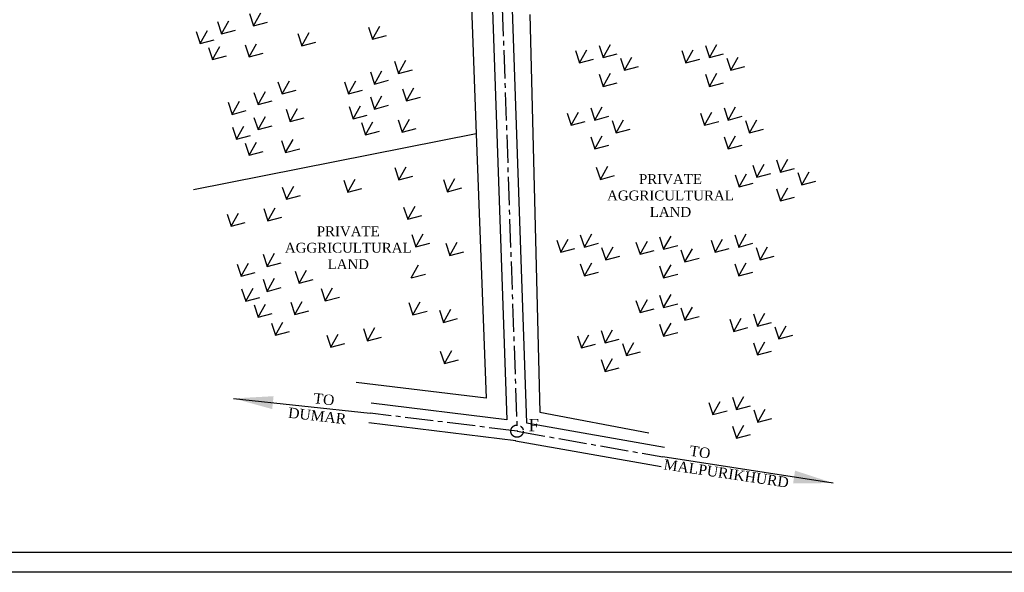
# Model space of a CAD drawing. Header units: millimetres. Extents: x 8801650 to 44133153, y -2891360 to -1762630.
# Tile 10 of 17: x 10541144 to 10740601, y -2676850 to -2564808. Entities that reach past the tile are written whole.
import ezdxf

# ---------------------------------------------------------------- set-up
doc = ezdxf.new("R2010")
doc.units = ezdxf.units.MM
doc.linetypes.add('CENTER2', pattern=[28.575, 19.05, -3.175, 3.175, -3.175])
doc.styles.get("Standard").update_dxf_attribs({"font": 'times.ttf', "height": 5000})
doc.dimstyles.new('ISO-25', dxfattribs={"dimtxt": 1, "dimasz": 2.5, "dimexe": 1.25, "dimexo": 0.625, "dimgap": 10.88, "dimtad": 1, "dimtxsty": 'Standard', "dimcen": 2.5, "dimclrt": 256, "dimadec": 0, "dimazin": 0, "dimtfac": 1, "dimtmove": 0, "dimatfit": 3, "dimfxl": 0, "dimarcsym": 0})

msp = doc.modelspace()

# ---------------------------------------------------------------- linework, layer by layer
for p, q in [((10629130, -2468400), (10633610, -2587940)), ((10582023, -2567667), (10583511, -2565018)), ((10587700, -2563570), (10588523, -2566037)), ((10588523, -2566037), (10590011, -2563388)), ((10644470, -2563730), (10646500, -2644360)), ((10577683, -2569647), (10579171, -2566998)), ((10581200, -2565200), (10582023, -2567667)), ((10582023, -2567667), (10584867, -2566914)), ((10588523, -2566037), (10591367, -2565284)), ((10611780, -2566320), (10612603, -2568787)), ((10612603, -2568787), (10614091, -2566138)), ((10576860, -2567180), (10577683, -2569647)), ((10577683, -2569647), (10580527, -2568894)), ((10597480, -2567620), (10598303, -2570087)), ((10598303, -2570087), (10599791, -2567438)), ((10612603, -2568787), (10615447, -2568034)), ((10579390, -2570430), (10580213, -2572897)), ((10580213, -2572897), (10581701, -2570248)), ((10586800, -2569890), (10587623, -2572357)), ((10587623, -2572357), (10589111, -2569708)), ((10598303, -2570087), (10601147, -2569334)), ((10654546, -2573543), (10656034, -2570894)), ((10658513, -2570026), (10659336, -2572493)), ((10659336, -2572493), (10660824, -2569844)), ((10676096, -2573543), (10677584, -2570894)), ((10680063, -2570026), (10680886, -2572493)), ((10680886, -2572493), (10682374, -2569844)), ((10580213, -2572897), (10583057, -2572144)), ((10587623, -2572357), (10590467, -2571604)), ((10653723, -2571076), (10654546, -2573543)), ((10654546, -2573543), (10657390, -2572790)), ((10659336, -2572493), (10662180, -2571740)), ((10662833, -2572606), (10663656, -2575073)), ((10663656, -2575073), (10665144, -2572424)), ((10675273, -2571076), (10676096, -2573543)), ((10676096, -2573543), (10678940, -2572790)), ((10680886, -2572493), (10683730, -2571740)), ((10684383, -2572606), (10685206, -2575073)), ((10685206, -2575073), (10686694, -2572424)), ((10617070, -2573230), (10617893, -2575697)), ((10617893, -2575697), (10619381, -2573048)), ((10617893, -2575697), (10620737, -2574944)), ((10663656, -2575073), (10666500, -2574320)), ((10685206, -2575073), (10688050, -2574320)), ((10612200, -2575390), (10613023, -2577857)), ((10613023, -2577857), (10614511, -2575208)), ((10658513, -2575866), (10659336, -2578333)), ((10659336, -2578333), (10660824, -2575684)), ((10680063, -2575866), (10680886, -2578333)), ((10680886, -2578333), (10682374, -2575684)), ((10593470, -2577390), (10594293, -2579857)), ((10594293, -2579857), (10595781, -2577208)), ((10606950, -2577380), (10607773, -2579847)), ((10607773, -2579847), (10609261, -2577198)), ((10613023, -2577857), (10615867, -2577104)), ((10618700, -2578820), (10619523, -2581287)), ((10619523, -2581287), (10621011, -2578638)), ((10659336, -2578333), (10662180, -2577580)), ((10680886, -2578333), (10683730, -2577580)), ((10588600, -2579550), (10589423, -2582017)), ((10589423, -2582017), (10590911, -2579368)), ((10594293, -2579857), (10597137, -2579104)), ((10607773, -2579847), (10610617, -2579094)), ((10612200, -2580450), (10613023, -2582917)), ((10613023, -2582917), (10614511, -2580268)), ((10619523, -2581287), (10622367, -2580534)), ((10583350, -2581540), (10584173, -2584007)), ((10584173, -2584007), (10585661, -2581358)), ((10589423, -2582017), (10592267, -2581264)), ((10595923, -2585447), (10597411, -2582798)), ((10607860, -2582430), (10608683, -2584897)), ((10608683, -2584897), (10610171, -2582248)), ((10613023, -2582917), (10615867, -2582164)), ((10656823, -2582686), (10657646, -2585153)), ((10657646, -2585153), (10659134, -2582504)), ((10683863, -2582686), (10684686, -2585153)), ((10684686, -2585153), (10686174, -2582504)), ((10584173, -2584007), (10587017, -2583254)), ((10588600, -2584610), (10589423, -2587077)), ((10589423, -2587077), (10590911, -2584428)), ((10595100, -2582980), (10595923, -2585447)), ((10595923, -2585447), (10598767, -2584694)), ((10608683, -2584897), (10611527, -2584144)), ((10618623, -2587607), (10620111, -2584958)), ((10652033, -2583736), (10652856, -2586203)), ((10652856, -2586203), (10654344, -2583554)), ((10657646, -2585153), (10660490, -2584400)), ((10679073, -2583736), (10679896, -2586203)), ((10679896, -2586203), (10681384, -2583554)), ((10684686, -2585153), (10687530, -2584400)), ((10584260, -2586590), (10585083, -2589057)), ((10585083, -2589057), (10586571, -2586408)), ((10589423, -2587077), (10592267, -2586324)), ((10610390, -2585680), (10611213, -2588147)), ((10611213, -2588147), (10612701, -2585498)), ((10617800, -2585140), (10618623, -2587607)), ((10618623, -2587607), (10621467, -2586854)), ((10652856, -2586203), (10655700, -2585450)), ((10661143, -2585266), (10661966, -2587733)), ((10661966, -2587733), (10663454, -2585084)), ((10679896, -2586203), (10682740, -2585450)), ((10688183, -2585266), (10689006, -2587733)), ((10689006, -2587733), (10690494, -2585084)), ((10633610, -2587940), (10576380, -2599310)), ((10585083, -2589057), (10587927, -2588304)), ((10611213, -2588147), (10614057, -2587394)), ((10633610, -2587940), (10635620, -2641562)), ((10656823, -2588526), (10657646, -2590993)), ((10657646, -2590993), (10659134, -2588344)), ((10661966, -2587733), (10664810, -2586980)), ((10683863, -2588526), (10684686, -2590993)), ((10684686, -2590993), (10686174, -2588344)), ((10689006, -2587733), (10691850, -2586980)), ((10586790, -2589840), (10587613, -2592307)), ((10587613, -2592307), (10589101, -2589658)), ((10594200, -2589300), (10595023, -2591767)), ((10595023, -2591767), (10596511, -2589118)), ((10657646, -2590993), (10660490, -2590240)), ((10684686, -2590993), (10687530, -2590240)), ((10587613, -2592307), (10590457, -2591554)), ((10595023, -2591767), (10597867, -2591014)), ((10617140, -2594800), (10617963, -2597267)), ((10617963, -2597267), (10619451, -2594618)), ((10657953, -2594716), (10658776, -2597183)), ((10658776, -2597183), (10660264, -2594534)), ((10689643, -2594286), (10690466, -2596753)), ((10690466, -2596753), (10691954, -2594104)), ((10694433, -2593236), (10695256, -2595703)), ((10695256, -2595703), (10696744, -2593054)), ((10617963, -2597267), (10620807, -2596514)), ((10658776, -2597183), (10661620, -2596430)), ((10686073, -2596246), (10686896, -2598713)), ((10686896, -2598713), (10688384, -2596064)), ((10690466, -2596753), (10693310, -2596000)), ((10695256, -2595703), (10698100, -2594950)), ((10698753, -2595816), (10699576, -2598283)), ((10699576, -2598283), (10701064, -2595634)), ((10594340, -2598740), (10595163, -2601207)), ((10595163, -2601207), (10596651, -2598558)), ((10606790, -2597340), (10607613, -2599807)), ((10607613, -2599807), (10609101, -2597158)), ((10627010, -2597210), (10627833, -2599677)), ((10627833, -2599677), (10629321, -2597028)), ((10627833, -2599677), (10630677, -2598924)), ((10686896, -2598713), (10689740, -2597960)), ((10695256, -2601543), (10696744, -2598894)), ((10699576, -2598283), (10702420, -2597530)), ((10595163, -2601207), (10598007, -2600454)), ((10607613, -2599807), (10610457, -2599054)), ((10694433, -2599076), (10695256, -2601543)), ((10695256, -2601543), (10698100, -2600790)), ((10618920, -2602800), (10619743, -2605267)), ((10619743, -2605267), (10621231, -2602618)), ((10583160, -2604210), (10583983, -2606677)), ((10583983, -2606677), (10585471, -2604028)), ((10590610, -2603120), (10591433, -2605587)), ((10591433, -2605587), (10592921, -2602938)), ((10591433, -2605587), (10594277, -2604834)), ((10619743, -2605267), (10622587, -2604514)), ((10583983, -2606677), (10586827, -2605924)), ((10620550, -2608390), (10621373, -2610857)), ((10621373, -2610857), (10622861, -2608208)), ((10654713, -2608436), (10655536, -2610903)), ((10655536, -2610903), (10657024, -2608254)), ((10670773, -2608856), (10671596, -2611323)), ((10671596, -2611323), (10673084, -2608674)), ((10685983, -2608436), (10686806, -2610903)), ((10686806, -2610903), (10688294, -2608254)), ((10621373, -2610857), (10624217, -2610104)), ((10627450, -2610130), (10628273, -2612597)), ((10628273, -2612597), (10629761, -2609948)), ((10649923, -2609486), (10650746, -2611953)), ((10650746, -2611953), (10652234, -2609304)), ((10655536, -2610903), (10658380, -2610150)), ((10659856, -2613483), (10661344, -2610834)), ((10665983, -2609906), (10666806, -2612373)), ((10666806, -2612373), (10668294, -2609724)), ((10671596, -2611323), (10674440, -2610570)), ((10681193, -2609486), (10682016, -2611953)), ((10682016, -2611953), (10683504, -2609304)), ((10686806, -2610903), (10689650, -2610150)), ((10691126, -2613483), (10692614, -2610834)), ((10590450, -2612360), (10591273, -2614827)), ((10591273, -2614827), (10592761, -2612178)), ((10628273, -2612597), (10631117, -2611844)), ((10650746, -2611953), (10653590, -2611200)), ((10659033, -2611016), (10659856, -2613483)), ((10659856, -2613483), (10662700, -2612730)), ((10666806, -2612373), (10669650, -2611620)), ((10675093, -2611436), (10675916, -2613903)), ((10675916, -2613903), (10677404, -2611254)), ((10682016, -2611953), (10684860, -2611200)), ((10690303, -2611016), (10691126, -2613483)), ((10691126, -2613483), (10693970, -2612730)), ((10585200, -2614350), (10586023, -2616817)), ((10586023, -2616817), (10587511, -2614168)), ((10591273, -2614827), (10594117, -2614074)), ((10620473, -2617177), (10621961, -2614528)), ((10654713, -2614276), (10655536, -2616743)), ((10655536, -2616743), (10657024, -2614094)), ((10670773, -2614696), (10671596, -2617163)), ((10671596, -2617163), (10673084, -2614514)), ((10675916, -2613903), (10678760, -2613150)), ((10685983, -2614276), (10686806, -2616743)), ((10686806, -2616743), (10688294, -2614094)), ((10586023, -2616817), (10588867, -2616064)), ((10596950, -2615790), (10597773, -2618257)), ((10597773, -2618257), (10599261, -2615608)), ((10620473, -2617177), (10623317, -2616424)), ((10655536, -2616743), (10658380, -2615990)), ((10671596, -2617163), (10674440, -2616410)), ((10686806, -2616743), (10689650, -2615990)), ((10590450, -2617420), (10591273, -2619887)), ((10591273, -2619887), (10592761, -2617238)), ((10597773, -2618257), (10600617, -2617504)), ((10586110, -2619400), (10586933, -2621867)), ((10586933, -2621867), (10588421, -2619218)), ((10591273, -2619887), (10594117, -2619134)), ((10602230, -2619330), (10603053, -2621797)), ((10603053, -2621797), (10604541, -2619148)), ((10670773, -2620676), (10671596, -2623143)), ((10671596, -2623143), (10673084, -2620494)), ((10586933, -2621867), (10589777, -2621114)), ((10588640, -2622650), (10589463, -2625117)), ((10589463, -2625117), (10590951, -2622468)), ((10596050, -2622110), (10596873, -2624577)), ((10596873, -2624577), (10598361, -2621928)), ((10603053, -2621797), (10605897, -2621044)), ((10619990, -2622170), (10620813, -2624637)), ((10620813, -2624637), (10622301, -2621988)), ((10665983, -2621726), (10666806, -2624193)), ((10666806, -2624193), (10668294, -2621544)), ((10671596, -2623143), (10674440, -2622390)), ((10589463, -2625117), (10592307, -2624364)), ((10596873, -2624577), (10599717, -2623824)), ((10620813, -2624637), (10623657, -2623884)), ((10626155, -2623710), (10626979, -2626177)), ((10626979, -2626177), (10628466, -2623528)), ((10666806, -2624193), (10669650, -2623440)), ((10675093, -2623256), (10675916, -2625723)), ((10675916, -2625723), (10677404, -2623074)), ((10689783, -2624476), (10690606, -2626943)), ((10690606, -2626943), (10692094, -2624294)), ((10592150, -2626330), (10592973, -2628797)), ((10592973, -2628797), (10594461, -2626148)), ((10626979, -2626177), (10629822, -2625424)), ((10670773, -2626516), (10671596, -2628983)), ((10671596, -2628983), (10673084, -2626334)), ((10675916, -2625723), (10678760, -2624970)), ((10684993, -2625526), (10685816, -2627993)), ((10685816, -2627993), (10687304, -2625344)), ((10690606, -2626943), (10693450, -2626190)), ((10592973, -2628797), (10595817, -2628044)), ((10603330, -2628740), (10604153, -2631207)), ((10604153, -2631207), (10605641, -2628558)), ((10610780, -2627430), (10611603, -2629897)), ((10611603, -2629897), (10613091, -2627248)), ((10654966, -2631363), (10656454, -2628714)), ((10658933, -2627846), (10659756, -2630313)), ((10659756, -2630313), (10661244, -2627664)), ((10671596, -2628983), (10674440, -2628230)), ((10685816, -2627993), (10688660, -2627240)), ((10694103, -2627056), (10694926, -2629523)), ((10694926, -2629523), (10696414, -2626874)), ((10694926, -2629523), (10697770, -2628770)), ((10604153, -2631207), (10606997, -2630454)), ((10611603, -2629897), (10614447, -2629144)), ((10654143, -2628896), (10654966, -2631363)), ((10654966, -2631363), (10657810, -2630610)), ((10659756, -2630313), (10662600, -2629560)), ((10663253, -2630426), (10664076, -2632893)), ((10664076, -2632893), (10665564, -2630244)), ((10689783, -2630316), (10690606, -2632783)), ((10690606, -2632783), (10692094, -2630134)), ((10626350, -2632030), (10627173, -2634497)), ((10627173, -2634497), (10628661, -2631848)), ((10664076, -2632893), (10666920, -2632140)), ((10690606, -2632783), (10693450, -2632030)), ((10627173, -2634497), (10630017, -2633744)), ((10658933, -2633686), (10659756, -2636153)), ((10659756, -2636153), (10661244, -2633504)), ((10659756, -2636153), (10662600, -2635400)), ((10635620, -2641562), (10609330, -2638360)), ((10639814, -2645957), (10612362, -2642587)), ((10680763, -2642406), (10681586, -2644873)), ((10681586, -2644873), (10683074, -2642224)), ((10685553, -2641356), (10686376, -2643823)), ((10686376, -2643823), (10687864, -2641174)), ((10646500, -2644360), (10668610, -2648600)), ((10681586, -2644873), (10684430, -2644120)), ((10686376, -2643823), (10689220, -2643070)), ((10689873, -2643936), (10690696, -2646403)), ((10690696, -2646403), (10692184, -2643754)), ((10641651, -2650213), (10611875, -2646557)), ((10643837, -2646540), (10671787, -2651468)), ((10690696, -2646403), (10693540, -2645650)), ((10685553, -2647196), (10686376, -2649663)), ((10686376, -2649663), (10687864, -2647014)), ((10641548, -2650198), (10671092, -2655407)), ((10686376, -2649663), (10689220, -2648910))]:
    msp.add_line(p, q)
at = {"color": 1, "linetype": 'CENTER2', "ltscale": 300}
for q in [(10612119, -2644572), (10671439, -2653437)]:
    msp.add_line((10641895, -2648228), q, dxfattribs=at)
for points in [[(10204010, -2039370), (11113280, -2039370), (11113280, -2676850), (10204010, -2676850)], [(10208010, -2043370), (11109280, -2043370), (11109280, -2672850), (10208010, -2672850)], [(10208010, -2043370), (11109280, -2043370), (11109280, -2672850), (10208010, -2672850)]]:
    msp.add_lwpolyline(points, close=True)
at = {"ltscale": 300}
for points in [[(10628626, -2356334), (10628626, -2415592), (10632117, -2465522), (10636302, -2545378), (10639814, -2645957)], [(10632626, -2356284), (10632626, -2415452), (10636110, -2465278), (10640299, -2545203), (10643837, -2646540)]]:
    msp.add_lwpolyline(points, dxfattribs=at)
at = {"color": 1, "linetype": 'CENTER2', "ltscale": 300}
msp.add_lwpolyline([(10630626, -2356318), (10630626, -2415522), (10634113, -2465400), (10638300, -2545291), (10641895, -2648228)], dxfattribs=at)
at = {"linetype": 'CENTER2', "ltscale": 300}
msp.add_circle((10641895, -2648228), 1250, dxfattribs=at)

# ---------------------------------------------------------------- texts
at = {"char_height": 2000, "width": 10060.24, "attachment_point": 2}
for insert in [(10672975, -2596117), (10607702, -2606711)]:
    msp.add_mtext('PRIVATE AGGRICULTURAL LAND', dxfattribs=dict(at, insert=insert))
at = {"char_height": 2100, "width": 153340.16, "attachment_point": 1}
for s, insert, rotation in [('      TO  \\PDUMAR', (10596078, -2639924), 353.44182), ('      TO  \\PMALPURIKHURD', (10672314, -2650414), 351.57992)]:
    msp.add_mtext(s, dxfattribs=dict(at, insert=insert, rotation=rotation))
at = {"linetype": 'CENTER2', "ltscale": 300, "insert": (10645280, -2645748), "char_height": 2500, "width": 10060.24, "attachment_point": 2}
msp.add_mtext('F', dxfattribs=at)

# ---------------------------------------------------------------- leaders
for points in [[(10584482, -2641593), (10612119, -2644572)], [(10705920, -2658750), (10671439, -2653437)]]:
    msp.add_leader(points, dimstyle='ISO-25', override={"dimasz": 8000, "dimgap": 0.625, "dimtad": 0})

doc.saveas('drawing.dxf')
